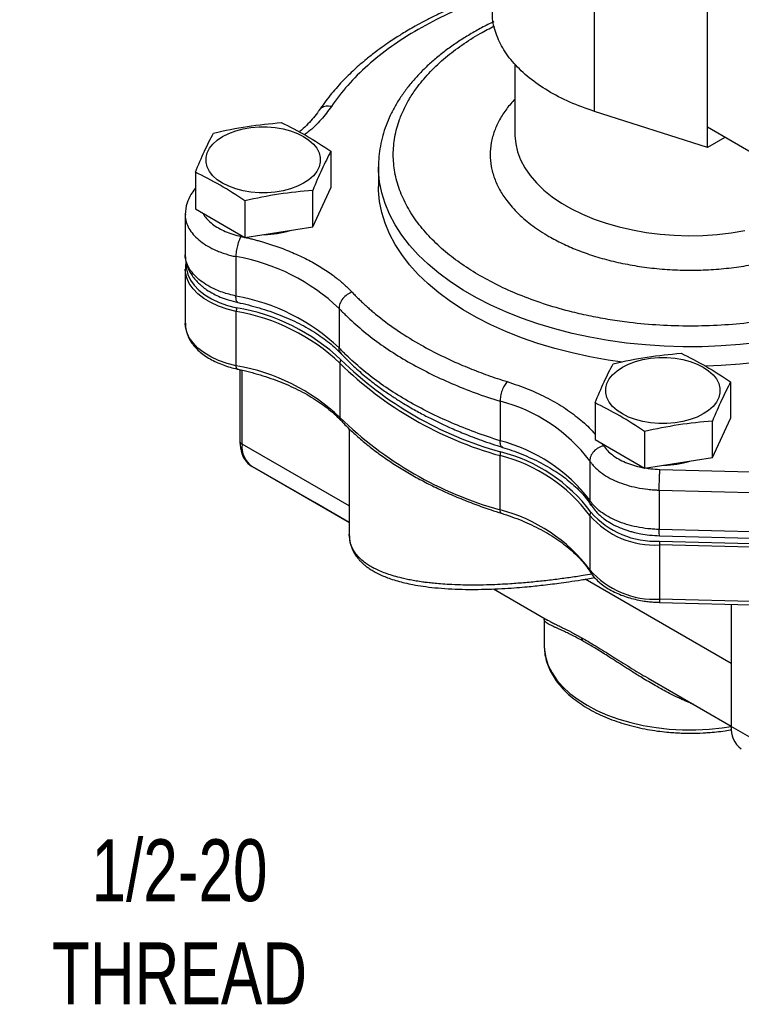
# Model space of a CAD drawing. Header units: inches. Extents: x 0 to 22, y 0 to 17.
# Tile 11 of 13: x 16.7 to 19.7, y 11 to 14.9. Entities that reach past the tile are written whole.
import ezdxf

# ---------------------------------------------------------------- set-up
doc = ezdxf.new("R2010")
doc.units = ezdxf.units.IN
doc.header["$LTSCALE"] = 2
doc.header["$MEASUREMENT"] = 0
doc.linetypes.add('SLD-Solid', pattern=[0])
doc.layers.add('TEXT', color=140, linetype='SLD-Solid', lineweight=25)
doc.styles.add('SLDTEXTSTYLE0', font='TXT', dxfattribs={"width": 0.75})

msp = doc.modelspace()

# ---------------------------------------------------------------- linework, layer by layer
for p, q in [((19.0584, 14.5737), (19.0584, 15.676)), ((19.5146, 14.5095), (19.5146, 15.5302)), ((18.7375, 14.7638), (18.7375, 14.4804)), ((19.5146, 14.4278), (19.0584, 14.5737)), ((19.6984, 14.4034), (19.5146, 14.5095)), ((19.5146, 14.4278), (19.5146, 14.5095)), ((19.5853, 14.4687), (19.5146, 14.4278)), ((17.9941, 14.4126), (17.9941, 14.265)), ((17.4465, 14.3279), (17.4465, 14.1802)), ((18.186, 14.3498), (18.186, 14.2706)), ((17.9207, 14.1069), (17.9941, 14.265)), ((17.9207, 14.1069), (17.9207, 14.2545)), ((17.6469, 14.2121), (17.6469, 14.0645)), ((17.4465, 14.1802), (17.6469, 14.0645)), ((17.4053, 14.1573), (17.4053, 13.9981)), ((17.6469, 14.0645), (17.9207, 14.1069)), ((17.6101, 13.9869), (17.6101, 13.8277)), ((17.406, 13.9356), (17.406, 13.7168)), ((17.6117, 13.5462), (17.6117, 13.765)), ((18.0269, 13.7777), (18.0269, 13.6185)), ((17.6269, 13.2376), (17.6269, 13.5302)), ((17.6351, 13.2293), (17.6351, 13.5284)), ((18.0302, 13.5559), (18.0302, 13.3371)), ((19.6084, 13.4806), (19.6084, 13.333)), ((18.6771, 13.4023), (18.6771, 13.2431)), ((19.0608, 13.3959), (19.0608, 13.2483)), ((19.535, 13.175), (19.6084, 13.333)), ((18.068, 13.2914), (18.068, 12.8649)), ((19.535, 13.175), (19.535, 13.3226)), ((19.0608, 13.2483), (19.2612, 13.1326)), ((19.2612, 13.2802), (19.2612, 13.1326)), ((18.068, 12.9794), (17.6351, 13.2293)), ((19.0884, 13.2323), (19.0956, 13.2229)), ((18.677, 12.9639), (18.677, 13.1827)), ((19.2612, 13.1326), (19.535, 13.175)), ((17.9285, 12.9932), (17.6759, 13.1391)), ((17.6759, 13.1391), (18.068, 12.9127)), ((19.0395, 13.1618), (19.0395, 13.0025)), ((19.3229, 13.1273), (19.8348, 13.1137)), ((19.3201, 13.0437), (19.832, 13.0301)), ((19.3201, 13.0437), (19.3201, 12.8845)), ((18.068, 12.9127), (17.9285, 12.9932)), ((19.0398, 12.9407), (19.0398, 12.7219)), ((18.0696, 12.8528), (18.0684, 12.8649)), ((19.832, 12.8708), (19.3201, 12.8845)), ((19.3212, 12.8591), (19.8332, 12.8455)), ((19.8324, 12.8088), (19.3212, 12.822)), ((19.3212, 12.822), (19.3212, 12.6032)), ((19.3214, 12.8376), (19.8326, 12.8244)), ((19.6107, 12.3432), (19.0212, 12.6836)), ((18.6509, 12.6443), (18.8692, 12.5183)), ((19.8324, 12.5899), (19.3212, 12.6032)), ((19.3218, 12.59), (19.833, 12.5768)), ((19.6107, 12.5826), (19.6107, 12.0887)), ((18.8555, 12.5239), (18.8555, 12.4154)), ((18.8679, 12.5193), (18.8693, 12.5185)), ((18.8555, 12.4154), (18.8555, 12.4099)), ((19.2754, 12.2838), (19.6107, 12.0902)), ((20.1736, 11.7638), (19.6107, 12.0887))]:
    msp.add_line(p, q)
at = {"flags": 128}
for points in [[(17.8838, 14.4721), (17.9054, 14.4577), (17.9232, 14.4417), (17.9369, 14.4244), (17.9462, 14.4061), (17.9509, 14.3873), (17.9509, 14.3682), (17.9462, 14.3494), (17.9369, 14.3311), (17.9232, 14.3138), (17.9054, 14.2977), (17.8838, 14.2833), (17.8589, 14.2709), (17.8311, 14.2606), (17.8011, 14.2527), (17.7694, 14.2473), (17.7368, 14.2446), (17.7038, 14.2446), (17.6711, 14.2473), (17.6395, 14.2527), (17.6094, 14.2606), (17.5817, 14.2709), (17.5568, 14.2833), (17.5351, 14.2977), (17.5173, 14.3138), (17.5036, 14.3311), (17.4943, 14.3494), (17.4896, 14.3682), (17.4896, 14.3873), (17.4943, 14.4061), (17.5036, 14.4244), (17.5173, 14.4417), (17.5351, 14.4577), (17.5568, 14.4721), (17.5817, 14.4846), (17.6094, 14.4949), (17.6395, 14.5028), (17.6711, 14.5082), (17.7038, 14.5109), (17.7368, 14.5109), (17.7694, 14.5082), (17.8011, 14.5028), (17.8311, 14.4949), (17.8589, 14.4846), (17.8838, 14.4721)], [(18.7375, 14.4804), (18.7375, 14.4762), (18.7404, 14.4429), (18.7481, 14.4098), (18.7604, 14.3772), (18.7772, 14.3453), (18.7985, 14.3143), (18.8241, 14.2844), (18.8539, 14.2558), (18.8876, 14.2287), (18.925, 14.2032), (18.9658, 14.1796), (19.0099, 14.158), (19.0569, 14.1386), (19.1064, 14.1214), (19.1582, 14.1066), (19.212, 14.0944), (19.2672, 14.0846), (19.3237, 14.0775), (19.381, 14.0731), (19.4387, 14.0714), (19.4965, 14.0724), (19.5539, 14.0762), (19.6107, 14.0826), (19.6663, 14.0917)], [(19.7223, 13.6401), (19.6469, 13.6317), (19.5707, 13.626), (19.494, 13.6229), (19.4171, 13.6226), (19.3404, 13.6249), (19.2641, 13.63), (19.1884, 13.6377), (19.1137, 13.6481), (19.0402, 13.6611), (18.9682, 13.6767), (18.898, 13.6948), (18.8299, 13.7153), (18.764, 13.7381), (18.7007, 13.7633), (18.6401, 13.7906), (18.5826, 13.82), (18.5283, 13.8514), (18.4773, 13.8846), (18.43, 13.9195), (18.3865, 13.9561), (18.3469, 13.9941), (18.3113, 14.0335), (18.28, 14.074), (18.2531, 14.1155), (18.2306, 14.1579), (18.2126, 14.2011), (18.1992, 14.2447), (18.1904, 14.2888), (18.1863, 14.3331), (18.186, 14.35)], [(19.1717, 13.5606), (19.1137, 13.5689), (19.0402, 13.5819), (18.9682, 13.5975), (18.898, 13.6156), (18.8299, 13.6361), (18.764, 13.6589), (18.7007, 13.6841), (18.6401, 13.7114), (18.5826, 13.7408), (18.5283, 13.7721), (18.4773, 13.8054), (18.43, 13.8403), (18.3865, 13.8769), (18.3469, 13.9149), (18.3113, 13.9542), (18.28, 13.9948), (18.2531, 14.0363), (18.2306, 14.0787), (18.2126, 14.1219), (18.1992, 14.1655), (18.1904, 14.2096), (18.1863, 14.2539), (18.186, 14.2706)], [(17.6117, 13.765), (17.5749, 13.7745), (17.5405, 13.7865), (17.509, 13.8011), (17.481, 13.8178), (17.4569, 13.8364), (17.4372, 13.8567), (17.422, 13.8782), (17.4118, 13.9007), (17.4066, 13.9238), (17.406, 13.9366)], [(17.4106, 13.9547), (17.4111, 13.937), (17.4162, 13.9143), (17.4263, 13.8921), (17.4412, 13.8709), (17.4607, 13.8509), (17.4844, 13.8325), (17.512, 13.816), (17.543, 13.8017), (17.577, 13.7898), (17.6133, 13.7805)], [(17.6117, 13.5462), (17.5749, 13.5556), (17.5405, 13.5677), (17.509, 13.5822), (17.481, 13.5989), (17.4569, 13.6176), (17.4372, 13.6379), (17.422, 13.6594), (17.4118, 13.6819), (17.4066, 13.705), (17.406, 13.7168)], [(19.4981, 13.5402), (19.5197, 13.5258), (19.5376, 13.5098), (19.5513, 13.4925), (19.5606, 13.4742), (19.5653, 13.4553), (19.5653, 13.4363), (19.5606, 13.4174), (19.5513, 13.3992), (19.5376, 13.3818), (19.5197, 13.3658), (19.4981, 13.3514), (19.4732, 13.3389), (19.4454, 13.3286), (19.4154, 13.3207), (19.3838, 13.3154), (19.3511, 13.3127), (19.3181, 13.3127), (19.2854, 13.3154), (19.2538, 13.3207), (19.2238, 13.3286), (19.196, 13.3389), (19.1711, 13.3514), (19.1495, 13.3658), (19.1316, 13.3818), (19.1179, 13.3992), (19.1086, 13.4174), (19.1039, 13.4363), (19.1039, 13.4553), (19.1086, 13.4742), (19.1179, 13.4925), (19.1316, 13.5098), (19.1495, 13.5258), (19.1711, 13.5402), (19.196, 13.5527), (19.2238, 13.563), (19.2538, 13.5709), (19.2854, 13.5763), (19.3181, 13.579), (19.3511, 13.579), (19.3838, 13.5763), (19.4154, 13.5709), (19.4454, 13.563), (19.4732, 13.5527), (19.4981, 13.5402)], [(17.6159, 13.5327), (17.6149, 13.5332), (17.6135, 13.535), (17.6125, 13.5378), (17.6119, 13.5416), (17.6117, 13.5462)], [(19.7223, 13.5609), (19.6469, 13.5525), (19.5707, 13.5467), (19.5078, 13.5441)], [(18.8555, 12.4099), (18.8564, 12.3966), (18.8618, 12.3657), (18.8721, 12.3351), (18.8871, 12.3053), (18.9068, 12.2763), (18.931, 12.2485), (18.9595, 12.2221), (18.9921, 12.1973), (19.0284, 12.1743), (19.0682, 12.1534), (19.1112, 12.1346), (19.1569, 12.1181), (19.2051, 12.1041), (19.2552, 12.0928), (19.307, 12.0841), (19.3599, 12.0781), (19.4135, 12.075), (19.4674, 12.0747), (19.5211, 12.0773), (19.5741, 12.0826), (19.6107, 12.088)]]:
    msp.add_lwpolyline(points, dxfattribs=at)
for centre, radius, start, end in [((17.7222, 14.4372), 0.3607, 270.3846, 287.2015), ((17.4748, 13.1977), 0.8008, 46.4156, 80.2716), ((17.4703, 13.0294), 0.8104, 46.6233, 80.0639), ((17.6997, 13.7641), 0.088, 169.2361, 179.3764), ((17.4775, 12.9732), 0.8032, 46.5166, 80.3798), ((17.4783, 12.9842), 0.8077, 46.5166, 80.3798), ((18.0607, 13.5552), 0.0305, 150.6605, 178.7525), ((19.083, 14.6431), 1.5004, 225.6483, 254.3834), ((17.473, 12.7453), 0.8128, 46.7243, 80.1721), ((19.082, 14.6318), 1.5046, 225.6483, 254.3834), ((18.5173, 12.7684), 0.6538, 36.9896, 75.8521), ((19.082, 14.413), 1.5046, 225.6483, 254.3834), ((18.048, 13.3364), 0.0179, 177.9224, 222.9071), ((17.6437, 13.2459), 0.0187, 206.2149, 242.5456), ((17.7633, 13.2352), 0.1365, 178.9704, 199.1038), ((17.7337, 13.2196), 0.0991, 174.3796, 234.302), ((18.5121, 12.6013), 0.6627, 37.2603, 75.5814), ((18.74, 13.1818), 0.0631, 165.0685, 179.156), ((18.5178, 12.5512), 0.6513, 36.7327, 75.8545), ((18.519, 12.5629), 0.655, 36.7327, 75.8545), ((19.3365, 13.5053), 0.3607, 270.3846, 287.2015), ((18.6904, 12.9612), 0.0137, 168.6382, 234.75), ((18.5126, 12.3245), 0.6602, 37.0068, 75.5805), ((19.067, 12.9402), 0.0273, 147.856, 178.8415), ((19.3006, 13.166), 0.3446, 220.8186, 273.4359), ((19.3036, 13.1827), 0.3456, 221.2962, 272.9584), ((20.0126, 12.821), 0.6914, 178.623, 179.9184), ((19.3006, 12.9471), 0.3446, 220.8186, 273.4359), ((19.0589, 12.7216), 0.0192, 179.2314, 212.3018), ((19.389, 12.5996), 0.0679, 177.0124, 188.1021), ((18.9915, 12.4349), 0.0188, 359.6641, 44.5712), ((19.7094, 12.079), 0.0991, 174.3796, 234.302)]:
    msp.add_arc(centre, radius, start, end)
for points, knots in [([(18.6459, 15.0536), (18.6289, 15.0479), (18.5867, 15.0339), (18.5254, 15.0097), (18.4642, 14.9834), (18.4133, 14.9594), (18.3712, 14.9379), (18.3363, 14.9189), (18.3071, 14.9022), (18.2829, 14.8876), (18.2603, 14.8735), (18.2359, 14.8576), (18.2069, 14.8377), (18.1732, 14.8131), (18.1326, 14.7811), (18.0866, 14.7412), (18.0373, 14.6926), (17.9885, 14.6375), (17.9602, 14.5975), (17.9454, 14.5766)], [0, 0, 0, 0, 0.054374, 0.134211, 0.204185, 0.264398, 0.315075, 0.358481, 0.395969, 0.42755, 0.454352, 0.486853, 0.527666, 0.576929, 0.634334, 0.713691, 0.800872, 0.896159, 1, 1, 1, 1]), ([(18.6459, 15.0384), (18.6299, 15.0332), (18.5669, 15.0126), (18.4659, 14.9683), (18.3449, 14.9061), (18.2363, 14.8363), (18.141, 14.7605), (18.0588, 14.6795), (18.0168, 14.6218), (17.9958, 14.593)], [0, 0, 0, 0, 0.053678, 0.211158, 0.36866, 0.526452, 0.684264, 0.841836, 1, 1, 1, 1]), ([(19.0584, 14.5737), (19.0247, 14.5856), (18.9572, 14.6093), (18.8691, 14.6555), (18.7929, 14.708), (18.7312, 14.7666), (18.6848, 14.8297), (18.6564, 14.8961), (18.6445, 14.946), (18.6468, 14.9732), (18.6472, 14.9776)], [0, 0, 0, 0, 0.138963, 0.278136, 0.41699, 0.556053, 0.695181, 0.83401, 0.973135, 1, 1, 1, 1]), ([(18.6514, 14.9355), (18.6434, 14.9318), (18.6183, 14.9199), (18.5783, 14.8982), (18.5315, 14.8705), (18.4872, 14.8412), (18.4453, 14.8104), (18.406, 14.7781), (18.3695, 14.7444), (18.3359, 14.7094), (18.3054, 14.6732), (18.2781, 14.6358), (18.254, 14.5972), (18.2333, 14.5576), (18.2162, 14.5171), (18.2027, 14.4757), (18.193, 14.4336), (18.187, 14.3916), (18.1864, 14.3636), (18.1861, 14.3501)], [0, 0, 0, 0, 0.027997, 0.087854, 0.147913, 0.208149, 0.268538, 0.329058, 0.389694, 0.450431, 0.511261, 0.572176, 0.633181, 0.694295, 0.755556, 0.817033, 0.878825, 0.941066, 1, 1, 1, 1]), ([(18.5974, 13.9089), (18.5722, 13.9242), (18.5218, 13.9549), (18.4546, 14.0067), (18.3943, 14.0628), (18.3423, 14.124), (18.3002, 14.1888), (18.2692, 14.257), (18.2502, 14.3273), (18.2439, 14.3988), (18.2502, 14.4702), (18.2671, 14.5328), (18.2897, 14.5862), (18.3142, 14.6307), (18.3482, 14.6805), (18.3943, 14.7347), (18.4545, 14.7908), (18.5223, 14.8423), (18.5884, 14.885), (18.6352, 14.9088), (18.6545, 14.9186)], [0, 0, 0, 0, 0.055951, 0.111908, 0.171215, 0.230534, 0.292314, 0.354104, 0.417199, 0.480304, 0.543399, 0.606504, 0.647731, 0.688868, 0.730104, 0.789412, 0.84873, 0.904679, 0.960638, 1, 1, 1, 1]), ([(20.407, 14.8124), (20.4164, 14.8054), (20.4495, 14.7808), (20.4973, 14.7346), (20.5498, 14.6735), (20.5917, 14.6087), (20.6227, 14.5405), (20.6417, 14.4702), (20.6481, 14.3988), (20.6417, 14.3273), (20.6248, 14.2647), (20.6022, 14.2114), (20.5777, 14.1669), (20.5438, 14.1171), (20.4976, 14.0628), (20.4374, 14.0067), (20.3698, 13.9551), (20.2957, 13.9082), (20.2145, 13.8655), (20.1251, 13.8264), (20.0279, 13.7917), (19.9219, 13.7616), (19.8097, 13.7373), (19.6914, 13.7194), (19.5698, 13.7085), (19.446, 13.7048), (19.3221, 13.7085), (19.2138, 13.7182), (19.1213, 13.7313), (19.0442, 13.7454), (18.958, 13.765), (18.864, 13.7916), (18.7669, 13.8264), (18.6771, 13.8653), (18.624, 13.8944), (18.5974, 13.9089)], [0, 0, 0, 0, 0.012773, 0.045133, 0.077498, 0.111207, 0.144921, 0.179346, 0.213778, 0.248203, 0.282635, 0.305129, 0.327574, 0.350073, 0.382433, 0.414798, 0.445325, 0.475857, 0.506384, 0.536916, 0.569276, 0.601641, 0.635349, 0.669063, 0.703489, 0.737921, 0.772346, 0.806778, 0.829272, 0.851717, 0.874216, 0.906576, 0.938941, 0.969469, 1, 1, 1, 1]), ([(18.7375, 14.6235), (18.7258, 14.6105), (18.7017, 14.5835), (18.6741, 14.5402), (18.6531, 14.4942), (18.6403, 14.4469), (18.636, 14.3988), (18.6403, 14.3506), (18.6531, 14.3033), (18.674, 14.2573), (18.7054, 14.2089), (18.7493, 14.1596), (18.8063, 14.1108), (18.8518, 14.0826), (18.8743, 14.0687)], [0, 0, 0, 0, 0.072966, 0.151417, 0.229888, 0.310008, 0.390148, 0.470268, 0.550409, 0.62886, 0.70733, 0.807684, 0.90531, 1, 1, 1, 1]), ([(18.8743, 14.0687), (18.8922, 14.0589), (18.9279, 14.0393), (18.9884, 14.0132), (19.0539, 13.9897), (19.1253, 13.9695), (19.2009, 13.9531), (19.2806, 13.9411), (19.3625, 13.9337), (19.446, 13.9312), (19.5294, 13.9337), (19.6113, 13.9411), (19.691, 13.9531), (19.7747, 13.9712), (19.8604, 13.9965), (19.9443, 14.0297), (20.0129, 14.0648), (20.0684, 14.0998), (20.114, 14.1346), (20.1545, 14.1724), (20.1896, 14.2137), (20.2179, 14.2573), (20.2388, 14.3033), (20.2516, 14.3506), (20.2559, 14.3988), (20.2516, 14.4469), (20.2388, 14.4942), (20.2177, 14.5402), (20.1908, 14.5832), (20.1662, 14.6095), (20.1545, 14.6219)], [0, 0, 0, 0, 0.03204, 0.0640844, 0.0980459, 0.1320164, 0.1673936, 0.2027797, 0.2389097, 0.2750488, 0.3111787, 0.3473178, 0.382695, 0.4180812, 0.4633355, 0.5073575, 0.5500596, 0.5820973, 0.6141441, 0.6481056, 0.682076, 0.7174532, 0.7528394, 0.7889693, 0.8251084, 0.8612383, 0.8973775, 0.9327546, 0.9681408, 1, 1, 1, 1]), ([(17.9455, 14.5773), (17.9435, 14.5741), (17.9359, 14.5621), (17.9193, 14.5417), (17.8956, 14.5163), (17.8777, 14.4992), (17.8671, 14.4907), (17.8665, 14.4902)], [0, 0, 0, 0, 0.107533, 0.400579, 0.691594, 0.981399, 1, 1, 1, 1]), ([(17.9958, 14.593), (17.9826, 14.5753), (17.956, 14.5397), (17.918, 14.5019), (17.8919, 14.4831), (17.887, 14.4795)], [0, 0, 0, 0, 0.445065, 0.89416, 1, 1, 1, 1]), ([(17.9958, 14.593), (17.9885, 14.5938), (17.9739, 14.5956), (17.9559, 14.5892), (17.9493, 14.5806), (17.9463, 14.5767)], [0, 0, 0, 0, 0.355145, 0.710289, 1, 1, 1, 1]), ([(17.7936, 14.5283), (17.827, 14.5124), (17.8604, 14.4952), (17.9273, 14.4566), (17.9607, 14.4352), (17.9941, 14.4126)], [0, 0, 0, 0, 0.5, 0.5, 1, 1, 1, 1]), ([(17.6469, 14.2121), (17.6136, 14.2348), (17.5802, 14.2561), (17.5132, 14.2948), (17.4798, 14.312), (17.4465, 14.3279)], [0, 0, 0, 0, 0.5, 0.5, 1, 1, 1, 1]), ([(17.4465, 14.2618), (17.4459, 14.2612), (17.439, 14.2537), (17.426, 14.2346), (17.4091, 14.2003), (17.4067, 14.1728), (17.4053, 14.1573)], [0, 0, 0, 0, 0.018969, 0.248628, 0.574469, 1, 1, 1, 1]), ([(17.4775, 14.1623), (17.4786, 14.16), (17.4828, 14.151), (17.4953, 14.1361), (17.5148, 14.1182), (17.5388, 14.1021), (17.5665, 14.0883), (17.5973, 14.0766), (17.6199, 14.0711), (17.6312, 14.0683)], [0, 0, 0, 0, 0.052627, 0.210324, 0.368115, 0.525651, 0.683281, 0.840724, 1, 1, 1, 1]), ([(17.4061, 14.1582), (17.4059, 14.154), (17.4053, 14.1411), (17.4112, 14.1197), (17.4234, 14.0945), (17.4421, 14.0706), (17.4665, 14.0485), (17.496, 14.0286), (17.5246, 14.0143), (17.5494, 14.0043), (17.5689, 13.9976), (17.5891, 13.9917), (17.6031, 13.9885), (17.6101, 13.9869)], [0, 0, 0, 0, 0.056697, 0.174193, 0.292567, 0.41, 0.52826, 0.645926, 0.76372, 0.823033, 0.882166, 0.941199, 1, 1, 1, 1]), ([(17.6312, 14.0683), (17.6285, 14.0641), (17.6257, 14.0586), (17.6206, 14.0458), (17.6183, 14.0386), (17.6144, 14.0235), (17.6128, 14.0157), (17.6107, 14.0006), (17.6101, 13.9933), (17.6101, 13.9869)], [0, 0, 0, 0, 0.25, 0.25, 0.5, 0.5, 0.75, 0.75, 1, 1, 1, 1]), ([(17.6312, 14.0683), (17.6371, 14.067), (17.6489, 14.0645), (17.6663, 14.0603), (17.6835, 14.0559), (17.7005, 14.0514), (17.7174, 14.0466), (17.7341, 14.0416), (17.7506, 14.0363), (17.7835, 14.0253), (17.8315, 14.0072), (17.8915, 13.9797), (17.947, 13.9492), (17.9873, 13.9227), (18.0151, 13.9018), (18.0326, 13.8877), (18.0492, 13.8732), (18.065, 13.8584), (18.0748, 13.8483), (18.0796, 13.8432)], [0, 0, 0, 0, 0.031052, 0.06206, 0.093037, 0.124001, 0.154965, 0.185946, 0.216959, 0.248018, 0.373994, 0.500004, 0.625979, 0.751989, 0.801649, 0.851217, 0.900756, 0.95033, 1, 1, 1, 1]), ([(17.4053, 13.9981), (17.4059, 13.9879), (17.4071, 13.9687), (17.4157, 13.9421), (17.4267, 13.9201), (17.4396, 13.9012), (17.4525, 13.8862), (17.4643, 13.8749), (17.4766, 13.8644), (17.4942, 13.8512), (17.5186, 13.8366), (17.5481, 13.8228), (17.5805, 13.8107), (17.6054, 13.8047), (17.6185, 13.8015)], [0, 0, 0, 0, 0.1119054, 0.2104403, 0.2954909, 0.3660474, 0.4387519, 0.4878605, 0.5224244, 0.597142, 0.7015949, 0.7882358, 0.8879751, 1, 1, 1, 1]), ([(17.6101, 13.8277), (17.6008, 13.8299), (17.5822, 13.8342), (17.5557, 13.8427), (17.5265, 13.8541), (17.496, 13.8694), (17.4665, 13.8893), (17.4421, 13.9114), (17.4234, 13.9353), (17.4112, 13.9604), (17.4053, 13.9816), (17.4059, 13.9942), (17.4061, 13.9981)], [0, 0, 0, 0, 0.078794, 0.157832, 0.237186, 0.355452, 0.473588, 0.592322, 0.710225, 0.829073, 0.947039, 1, 1, 1, 1]), ([(17.4096, 13.9641), (17.4084, 13.959), (17.4062, 13.9499), (17.4064, 13.9408), (17.4065, 13.9368)], [0, 0, 0, 0, 0.566231, 1, 1, 1, 1]), ([(18.0796, 13.8432), (18.0734, 13.8412), (18.0667, 13.8381), (18.0537, 13.8293), (18.0475, 13.8236), (18.0372, 13.8108), (18.0332, 13.8037), (18.028, 13.7901), (18.0269, 13.7835), (18.0269, 13.7777)], [0, 0, 0, 0, 0.25, 0.25, 0.5, 0.5, 0.75, 0.75, 1, 1, 1, 1]), ([(18.0796, 13.8432), (18.0838, 13.8388), (18.0921, 13.8301), (18.1049, 13.8172), (18.1181, 13.8045), (18.1316, 13.7919), (18.1455, 13.7794), (18.1597, 13.7671), (18.1949, 13.7377), (18.2549, 13.6925), (18.3411, 13.6383), (18.4289, 13.5913), (18.4988, 13.5588), (18.5532, 13.5361), (18.5901, 13.5216), (18.6279, 13.5077), (18.6663, 13.4944), (18.6926, 13.486), (18.7057, 13.4818)], [0, 0, 0, 0, 0.028789, 0.057508, 0.086165, 0.114767, 0.143323, 0.171839, 0.200325, 0.350479, 0.500802, 0.625661, 0.750544, 0.800213, 0.849952, 0.899802, 0.949804, 1, 1, 1, 1]), ([(17.6187, 13.8025), (17.6179, 13.8024), (17.6147, 13.802), (17.6112, 13.8103), (17.6105, 13.8219), (17.6101, 13.8277)], [0, 0, 0, 0, 0.146857, 0.573428, 1, 1, 1, 1]), ([(17.6185, 13.8013), (17.6217, 13.8007), (17.6399, 13.797), (17.6723, 13.7888), (17.7157, 13.7765), (17.758, 13.7625), (17.7989, 13.747), (17.8382, 13.7301), (17.8755, 13.7118), (17.9108, 13.6922), (17.9437, 13.6715), (17.9742, 13.6497), (18.0019, 13.627), (18.0224, 13.6083), (18.0326, 13.597), (18.0355, 13.5938)], [0, 0, 0, 0, 0.017605, 0.100634, 0.184879, 0.270011, 0.355786, 0.442025, 0.528597, 0.615418, 0.702447, 0.789685, 0.877182, 0.965025, 1, 1, 1, 1]), ([(18.0269, 13.7777), (18.0314, 13.7729), (18.0362, 13.7679), (18.0458, 13.7581), (18.0507, 13.7532), (18.0655, 13.7387), (18.0757, 13.7291), (18.1071, 13.7008), (18.1292, 13.6823), (18.1758, 13.6462), (18.2003, 13.6287), (18.2512, 13.5947), (18.2777, 13.5783), (18.3328, 13.5465), (18.3614, 13.5312), (18.4201, 13.5019), (18.4503, 13.4879), (18.5433, 13.4479), (18.6086, 13.4238), (18.6771, 13.4023)], [0, 0, 0, 0, 0.03125, 0.03125, 0.0625, 0.0625, 0.125, 0.125, 0.25, 0.25, 0.375, 0.375, 0.5, 0.5, 0.625, 0.625, 0.75, 0.75, 1, 1, 1, 1]), ([(17.4065, 13.7179), (17.4063, 13.7144), (17.4059, 13.7031), (17.4096, 13.6845), (17.4172, 13.6627), (17.4284, 13.6422), (17.4431, 13.6228), (17.4611, 13.6046), (17.4819, 13.588), (17.5053, 13.5731), (17.5309, 13.56), (17.5581, 13.5488), (17.5865, 13.5398), (17.6059, 13.5345), (17.6159, 13.5327), (17.616, 13.5327)], [0, 0, 0, 0, 0.04071, 0.131458, 0.216751, 0.303416, 0.391333, 0.480004, 0.568838, 0.657369, 0.745162, 0.83192, 0.917066, 0.99917, 1, 1, 1, 1]), ([(18.6771, 13.2431), (18.6086, 13.2646), (18.5433, 13.2887), (18.4503, 13.3287), (18.4201, 13.3427), (18.3614, 13.372), (18.3328, 13.3873), (18.2777, 13.4191), (18.2512, 13.4355), (18.2003, 13.4695), (18.1758, 13.487), (18.1292, 13.5231), (18.1071, 13.5415), (18.0757, 13.5699), (18.0655, 13.5795), (18.0507, 13.594), (18.0458, 13.5989), (18.0362, 13.6086), (18.0314, 13.6136), (18.0269, 13.6185)], [0, 0, 0, 0, 0.25, 0.25, 0.375, 0.375, 0.5, 0.5, 0.625, 0.625, 0.75, 0.75, 0.875, 0.875, 0.9375, 0.9375, 0.96875, 0.96875, 1, 1, 1, 1]), ([(18.0368, 13.5946), (18.0346, 13.5966), (18.0282, 13.6024), (18.0274, 13.6121), (18.0269, 13.6185)], [0, 0, 0, 0, 0.340399, 1, 1, 1, 1]), ([(18.0361, 13.5939), (18.0522, 13.5773), (18.0834, 13.5452), (18.1336, 13.5018), (18.1811, 13.4647), (18.2239, 13.4342), (18.2611, 13.4098), (18.2935, 13.3898), (18.3219, 13.3732), (18.3478, 13.3587), (18.3718, 13.3458), (18.3984, 13.3321), (18.4319, 13.3157), (18.4766, 13.295), (18.534, 13.2707), (18.6052, 13.2433), (18.6589, 13.2257), (18.6878, 13.2163)], [0, 0, 0, 0, 0.104313, 0.201845, 0.28674, 0.358871, 0.418193, 0.466501, 0.511099, 0.54777, 0.582201, 0.616081, 0.662439, 0.723943, 0.800591, 0.892506, 1, 1, 1, 1]), ([(19.408, 13.5964), (19.4413, 13.5805), (19.4747, 13.5633), (19.5417, 13.5246), (19.5751, 13.5033), (19.6084, 13.4806)], [0, 0, 0, 0, 0.5, 0.5, 1, 1, 1, 1]), ([(17.6159, 13.5325), (17.6213, 13.5314), (17.6418, 13.5272), (17.6764, 13.5183), (17.7198, 13.5058), (17.7621, 13.4916), (17.8031, 13.4758), (17.8424, 13.4584), (17.8799, 13.4397), (17.9153, 13.4195), (17.9483, 13.3982), (17.9791, 13.3757), (18.0069, 13.3521), (18.0254, 13.3349), (18.0338, 13.3254), (18.0347, 13.3243)], [0, 0, 0, 0, 0.030167, 0.113973, 0.199035, 0.285029, 0.371715, 0.458919, 0.546514, 0.634419, 0.722589, 0.811023, 0.899753, 0.988864, 1, 1, 1, 1]), ([(18.7057, 13.4818), (18.702, 13.4778), (18.6982, 13.4725), (18.6913, 13.4603), (18.6881, 13.4533), (18.6828, 13.4385), (18.6807, 13.4309), (18.6778, 13.416), (18.6771, 13.4088), (18.6771, 13.4023)], [0, 0, 0, 0, 0.25, 0.25, 0.5, 0.5, 0.75, 0.75, 1, 1, 1, 1]), ([(18.7057, 13.4818), (18.7346, 13.472), (18.7926, 13.4524), (18.8713, 13.4154), (18.943, 13.3736), (19.0043, 13.3267), (19.0436, 13.2913), (19.0589, 13.2709), (19.0608, 13.2684)], [0, 0, 0, 0, 0.1926126, 0.3869684, 0.5827451, 0.778486, 0.9728599, 1, 1, 1, 1]), ([(19.2612, 13.2802), (19.2279, 13.3029), (19.1945, 13.3242), (19.1275, 13.3629), (19.0941, 13.3801), (19.0608, 13.3959)], [0, 0, 0, 0, 0.5, 0.5, 1, 1, 1, 1]), ([(18.0352, 13.3245), (18.0387, 13.3206), (18.0545, 13.3032), (18.0858, 13.2736), (18.1289, 13.2357), (18.1754, 13.1992), (18.2247, 13.1641), (18.2768, 13.1304), (18.3315, 13.0983), (18.3888, 13.0678), (18.4485, 13.0391), (18.5104, 13.012), (18.5745, 12.9868), (18.6319, 12.9661), (18.6686, 12.9547), (18.6827, 12.9503)], [0, 0, 0, 0, 0.02443, 0.108503, 0.1926, 0.276704, 0.360798, 0.444869, 0.528903, 0.61289, 0.696821, 0.780685, 0.864469, 0.948157, 1, 1, 1, 1]), ([(18.688, 13.2172), (18.6871, 13.2172), (18.6831, 13.2172), (18.6785, 13.2256), (18.6776, 13.2373), (18.6771, 13.2431)], [0, 0, 0, 0, 0.118265, 0.559132, 1, 1, 1, 1]), ([(18.6877, 13.2162), (18.7002, 13.2122), (18.727, 13.2036), (18.7661, 13.1886), (18.8054, 13.1717), (18.8428, 13.1534), (18.878, 13.1338), (18.911, 13.1131), (18.9414, 13.0913), (18.9693, 13.0686), (18.9945, 13.0451), (19.0168, 13.0208), (19.0337, 12.9997), (19.042, 12.9867), (19.0449, 12.982)], [0, 0, 0, 0, 0.0749964, 0.161027, 0.247522, 0.3343517, 0.4214313, 0.5087186, 0.5962163, 0.683973, 0.7720779, 0.8607078, 0.9501285, 1, 1, 1, 1]), ([(19.0956, 13.2229), (19.089, 13.2215), (19.0819, 13.2189), (19.0681, 13.2111), (19.0614, 13.2059), (19.0504, 13.194), (19.0462, 13.1873), (19.0407, 13.174), (19.0395, 13.1675), (19.0395, 13.1618)], [0, 0, 0, 0, 0.25, 0.25, 0.5, 0.5, 0.75, 0.75, 1, 1, 1, 1]), ([(19.0956, 13.2229), (19.1005, 13.2163), (19.1101, 13.2031), (19.1307, 13.1851), (19.1552, 13.169), (19.1836, 13.155), (19.2153, 13.1438), (19.2407, 13.1368), (19.2556, 13.1346), (19.2586, 13.1341)], [0, 0, 0, 0, 0.160878, 0.319948, 0.480038, 0.640221, 0.800417, 0.960705, 1, 1, 1, 1]), ([(17.6346, 13.1909), (17.6352, 13.189), (17.6376, 13.1812), (17.6445, 13.1688), (17.6555, 13.1546), (17.6663, 13.1446), (17.6738, 13.1407), (17.6761, 13.1395)], [0, 0, 0, 0, 0.085319, 0.349782, 0.615818, 0.886122, 1, 1, 1, 1]), ([(19.0395, 13.1618), (19.04, 13.161), (19.0408, 13.1598), (19.0422, 13.1577), (19.0429, 13.1567), (19.0451, 13.1536), (19.0467, 13.1516), (19.0514, 13.1455), (19.0549, 13.1416), (19.0659, 13.13), (19.0742, 13.1226), (19.0928, 13.1085), (19.103, 13.1018), (19.1248, 13.0894), (19.1365, 13.0837), (19.1612, 13.0733), (19.1744, 13.0685), (19.2015, 13.0603), (19.2155, 13.0568), (19.2443, 13.0509), (19.2591, 13.0486), (19.2819, 13.046), (19.2895, 13.0453), (19.301, 13.0445), (19.3048, 13.0443), (19.3106, 13.044), (19.3125, 13.0439), (19.3164, 13.0438), (19.3185, 13.0437), (19.3201, 13.0437)], [0, 0, 0, 0, 0.015625, 0.015625, 0.03125, 0.03125, 0.0625, 0.0625, 0.125, 0.125, 0.25, 0.25, 0.375, 0.375, 0.5, 0.5, 0.625, 0.625, 0.75, 0.75, 0.875, 0.875, 0.9375, 0.9375, 0.96875, 0.96875, 0.984375, 0.984375, 1, 1, 1, 1]), ([(19.2648, 13.1331), (19.2717, 13.1319), (19.2906, 13.1287), (19.3103, 13.1278), (19.3229, 13.1273)], [0, 0, 0, 0, 0.3654039, 1, 1, 1, 1]), ([(19.3201, 13.0437), (19.3201, 13.0495), (19.3201, 13.0564), (19.3204, 13.0719), (19.3206, 13.0803), (19.3211, 13.0966), (19.3215, 13.1045), (19.3222, 13.1178), (19.3225, 13.1232), (19.3229, 13.1273)], [0, 0, 0, 0, 0.25, 0.25, 0.5, 0.5, 0.75, 0.75, 1, 1, 1, 1]), ([(19.3201, 12.8845), (19.3185, 12.8845), (19.3164, 12.8846), (19.3125, 12.8847), (19.3106, 12.8848), (19.3048, 12.8851), (19.301, 12.8853), (19.2895, 12.8861), (19.2819, 12.8868), (19.2591, 12.8893), (19.2443, 12.8917), (19.2155, 12.8975), (19.2016, 12.9011), (19.1744, 12.9093), (19.1612, 12.9141), (19.1365, 12.9245), (19.1249, 12.9302), (19.103, 12.9425), (19.0928, 12.9493), (19.0742, 12.9634), (19.0659, 12.9708), (19.0549, 12.9824), (19.0515, 12.9863), (19.0467, 12.9923), (19.0451, 12.9944), (19.0429, 12.9974), (19.0422, 12.9985), (19.0411, 13), (19.0408, 13.0006), (19.0401, 13.0016), (19.0398, 13.0021), (19.0395, 13.0025)], [0, 0, 0, 0, 0.015625, 0.015625, 0.03125, 0.03125, 0.0625, 0.0625, 0.125, 0.125, 0.25, 0.25, 0.375, 0.375, 0.5, 0.5, 0.625, 0.625, 0.75, 0.75, 0.875, 0.875, 0.9375, 0.9375, 0.96875, 0.96875, 0.984375, 0.984375, 0.992187, 0.992187, 1, 1, 1, 1]), ([(19.0461, 12.9822), (19.0453, 12.983), (19.0402, 12.9881), (19.0398, 12.9959), (19.0395, 13.0025)], [0, 0, 0, 0, 0.159493, 1, 1, 1, 1]), ([(19.0447, 12.983), (19.05, 12.9755), (19.0592, 12.9623), (19.0748, 12.9463), (19.0874, 12.9353), (19.1016, 12.9243), (19.1217, 12.9109), (19.147, 12.8977), (19.1708, 12.8877), (19.1883, 12.8815), (19.2044, 12.8766), (19.2231, 12.8716), (19.2485, 12.8661), (19.2827, 12.861), (19.3088, 12.8597), (19.3231, 12.859)], [0, 0, 0, 0, 0.100838, 0.179224, 0.234841, 0.27243, 0.363003, 0.478655, 0.548363, 0.603458, 0.648137, 0.701175, 0.777357, 0.877324, 1, 1, 1, 1]), ([(18.6825, 12.95), (18.6965, 12.9455), (18.7249, 12.9362), (18.7657, 12.9203), (18.805, 12.903), (18.8425, 12.8842), (18.8779, 12.8641), (18.911, 12.8428), (18.9416, 12.8202), (18.9697, 12.7967), (18.9951, 12.7722), (19.0175, 12.7467), (19.0333, 12.7264), (19.0405, 12.7144), (19.0424, 12.7113)], [0, 0, 0, 0, 0.085058, 0.1717399, 0.2589389, 0.3465295, 0.4344288, 0.5225941, 0.6110231, 0.6997488, 0.788855, 0.8784881, 0.9688648, 1, 1, 1, 1]), ([(18.068, 12.8648), (18.0688, 12.8526), (18.0703, 12.83), (18.0812, 12.8008), (18.0947, 12.778), (18.108, 12.7616), (18.1192, 12.7503), (18.1274, 12.743), (18.1338, 12.7377), (18.1396, 12.7333), (18.1458, 12.7288), (18.1527, 12.7242), (18.1603, 12.7194), (18.172, 12.7125), (18.1889, 12.7038), (18.211, 12.694), (18.2359, 12.6848), (18.2626, 12.6764), (18.2927, 12.6686), (18.3266, 12.6614), (18.3671, 12.6547), (18.4144, 12.649), (18.4673, 12.6448), (18.5215, 12.6426), (18.5755, 12.6422), (18.6288, 12.6431), (18.6818, 12.6454), (18.7315, 12.6485), (18.7743, 12.652), (18.8102, 12.6554), (18.8443, 12.659), (18.8787, 12.6631), (18.9161, 12.6678), (18.9578, 12.6736), (19.0058, 12.6808), (19.041, 12.6868), (19.0591, 12.6899)], [0, 0, 0, 0, 0.055424, 0.103224, 0.143215, 0.175273, 0.196016, 0.21108, 0.221152, 0.231035, 0.241641, 0.252971, 0.265027, 0.27781, 0.306952, 0.337817, 0.366428, 0.399876, 0.430795, 0.465674, 0.505166, 0.549266, 0.595487, 0.641342, 0.681147, 0.720636, 0.759746, 0.794796, 0.823532, 0.845976, 0.866002, 0.889918, 0.911901, 0.936857, 0.967416, 1, 1, 1, 1]), ([(18.4716, 12.6622), (18.46, 12.663), (18.4383, 12.6643), (18.4094, 12.6669), (18.3858, 12.6695), (18.3626, 12.6725), (18.3391, 12.6761), (18.3147, 12.6804), (18.2926, 12.685), (18.2681, 12.6908), (18.2419, 12.6981), (18.2147, 12.7073), (18.1904, 12.717), (18.169, 12.7272), (18.1503, 12.7377), (18.1318, 12.75), (18.1142, 12.7643), (18.0983, 12.7811), (18.0859, 12.7984), (18.077, 12.8163), (18.0706, 12.8341), (18.0699, 12.8468), (18.0696, 12.8528)], [0, 0, 0, 0, 0.048452, 0.090441, 0.125965, 0.155025, 0.197877, 0.23849, 0.276866, 0.313004, 0.371303, 0.427556, 0.481764, 0.533929, 0.584052, 0.632135, 0.698373, 0.762861, 0.825607, 0.886617, 0.945899, 1, 1, 1, 1]), ([(19.3212, 12.8602), (19.3211, 12.86), (19.3206, 12.8591), (19.3202, 12.8671), (19.3201, 12.8787), (19.3201, 12.8845)], [0, 0, 0, 0, 0.177354, 0.588677, 1, 1, 1, 1]), ([(19.0481, 12.7042), (19.0362, 12.7021), (19.0051, 12.6967), (18.9555, 12.6895), (18.8978, 12.6817), (18.8388, 12.675), (18.7786, 12.6691), (18.7246, 12.6651), (18.6761, 12.6623), (18.6325, 12.6606), (18.5924, 12.6597), (18.5538, 12.6597), (18.5145, 12.6602), (18.4868, 12.6615), (18.4716, 12.6622)], [0, 0, 0, 0, 0.053866, 0.140574, 0.231672, 0.327164, 0.427052, 0.53134, 0.604215, 0.683035, 0.767799, 0.827992, 0.905393, 1, 1, 1, 1]), ([(19.0428, 12.7114), (19.0429, 12.7111), (19.0468, 12.7039), (19.0577, 12.6909), (19.0753, 12.6727), (19.0963, 12.6561), (19.1196, 12.6412), (19.1452, 12.6281), (19.1724, 12.6169), (19.2007, 12.6077), (19.2298, 12.6005), (19.2567, 12.5956), (19.281, 12.5926), (19.3018, 12.5907), (19.3154, 12.5904), (19.3218, 12.5903)], [0, 0, 0, 0, 0.003711, 0.096537, 0.190159, 0.283953, 0.377427, 0.470122, 0.561724, 0.651624, 0.738313, 0.824428, 0.886329, 0.94608, 1, 1, 1, 1]), ([(19.0102, 12.4348), (19.0024, 12.4391), (18.9863, 12.4479), (18.9642, 12.4591), (18.946, 12.4679), (18.9312, 12.4748), (18.9191, 12.4803), (18.9075, 12.4855), (18.8957, 12.4908), (18.8837, 12.4965), (18.873, 12.5022), (18.864, 12.5083), (18.8585, 12.5141), (18.8555, 12.5193), (18.8559, 12.5227), (18.8561, 12.5239)], [0, 0, 0, 0, 0.075709, 0.154331, 0.236314, 0.290409, 0.347886, 0.408815, 0.473257, 0.556657, 0.655062, 0.74766, 0.857877, 0.945984, 1, 1, 1, 1]), ([(18.8693, 12.5185), (18.8719, 12.5169), (18.8786, 12.5129), (18.8927, 12.5059), (18.91, 12.4973), (18.9334, 12.4859), (18.9637, 12.4706), (18.9913, 12.4555), (19.0048, 12.4481)], [0, 0, 0, 0, 0.102855, 0.258065, 0.407268, 0.551218, 0.78024, 1, 1, 1, 1]), ([(19.0048, 12.4481), (19.0145, 12.4426), (19.0338, 12.4316), (19.0654, 12.4127), (19.098, 12.3927), (19.1316, 12.3717), (19.1663, 12.3499), (19.2135, 12.3207), (19.25, 12.2978), (19.2748, 12.2842), (19.2755, 12.2838)], [0, 0, 0, 0, 0.123798, 0.248412, 0.375238, 0.495103, 0.619212, 0.748407, 0.993256, 1, 1, 1, 1]), ([(19.0284, 12.4245), (19.0253, 12.4262), (19.0192, 12.4298), (19.0132, 12.4331), (19.0102, 12.4348)], [0, 0, 0, 0, 0.499379, 1, 1, 1, 1]), ([(19.4597, 12.1774), (19.4581, 12.178), (19.4519, 12.1804), (19.441, 12.185), (19.4266, 12.1911), (19.4111, 12.1981), (19.3892, 12.2084), (19.363, 12.2214), (19.3353, 12.2361), (19.3091, 12.2506), (19.2836, 12.2653), (19.2577, 12.2808), (19.2342, 12.2953), (19.2083, 12.3115), (19.1797, 12.3298), (19.1478, 12.3503), (19.1111, 12.3739), (19.0703, 12.3997), (19.0422, 12.4164), (19.0284, 12.4245)], [0, 0, 0, 0, 0.010221, 0.040243, 0.071512, 0.104031, 0.142342, 0.215489, 0.277427, 0.326809, 0.390563, 0.449192, 0.502708, 0.551129, 0.62734, 0.701266, 0.774896, 0.889989, 1, 1, 1, 1]), ([(18.8559, 12.4093), (18.8562, 12.4014), (18.857, 12.383), (18.8632, 12.3554), (18.8732, 12.3266), (18.8868, 12.2992), (18.9039, 12.2726), (18.9245, 12.2471), (18.9484, 12.2227), (18.9753, 12.1996), (19.0052, 12.178), (19.0376, 12.158), (19.0725, 12.1397), (19.1095, 12.1232), (19.1483, 12.1086), (19.1886, 12.0959), (19.2299, 12.0852), (19.2714, 12.0766), (19.3119, 12.0702), (19.3476, 12.0661), (19.3797, 12.0635), (19.4112, 12.0618), (19.4337, 12.0615), (19.446, 12.0614)], [0, 0, 0, 0, 0.041224, 0.095355, 0.145498, 0.196014, 0.246882, 0.298025, 0.349339, 0.400725, 0.452099, 0.503396, 0.554553, 0.605528, 0.656259, 0.706642, 0.756481, 0.80535, 0.852131, 0.895098, 0.925702, 0.959313, 1, 1, 1, 1]), ([(19.446, 12.0614), (19.463, 12.0616), (19.4869, 12.062), (19.522, 12.0642), (19.5518, 12.0668), (19.5836, 12.0707), (19.6038, 12.0742), (19.6126, 12.0757)], [0, 0, 0, 0, 0.302219, 0.424328, 0.626699, 0.836135, 1, 1, 1, 1])]:
    msp.add_open_spline(points, degree=3, knots=knots)
for points in [[(17.5198, 14.4859), (17.5655, 14.4964), (17.6567, 14.5147), (17.748, 14.5246), (17.7936, 14.5283)], [(17.4465, 14.3279), (17.4587, 14.3576), (17.4831, 14.4144), (17.5076, 14.463), (17.5198, 14.4859)], [(17.9941, 14.4126), (17.9819, 14.3896), (17.9574, 14.3411), (17.9329, 14.2842), (17.9207, 14.2545)], [(17.9207, 14.2545), (17.8751, 14.2508), (17.7838, 14.2409), (17.6925, 14.2226), (17.6469, 14.2121)], [(19.1341, 13.554), (19.1798, 13.5645), (19.2711, 13.5827), (19.3623, 13.5927), (19.408, 13.5964)], [(19.0608, 13.3959), (19.073, 13.4257), (19.0975, 13.4825), (19.1219, 13.5311), (19.1341, 13.554)], [(19.6084, 13.4806), (19.5962, 13.4577), (19.5717, 13.4091), (19.5473, 13.3523), (19.535, 13.3226)], [(19.535, 13.3226), (19.4894, 13.3189), (19.3981, 13.3089), (19.3069, 13.2907), (19.2612, 13.2802)]]:
    msp.add_open_spline(points, degree=3)

# ---------------------------------------------------------------- texts
at = {"layer": 'TEXT', "insert": (17.3825, 11.6328), "char_height": 0.25, "attachment_point": 2, "style": 'SLDTEXTSTYLE0'}
msp.add_mtext('1/2-20^JTHREAD', dxfattribs=at)

doc.saveas('drawing.dxf')
